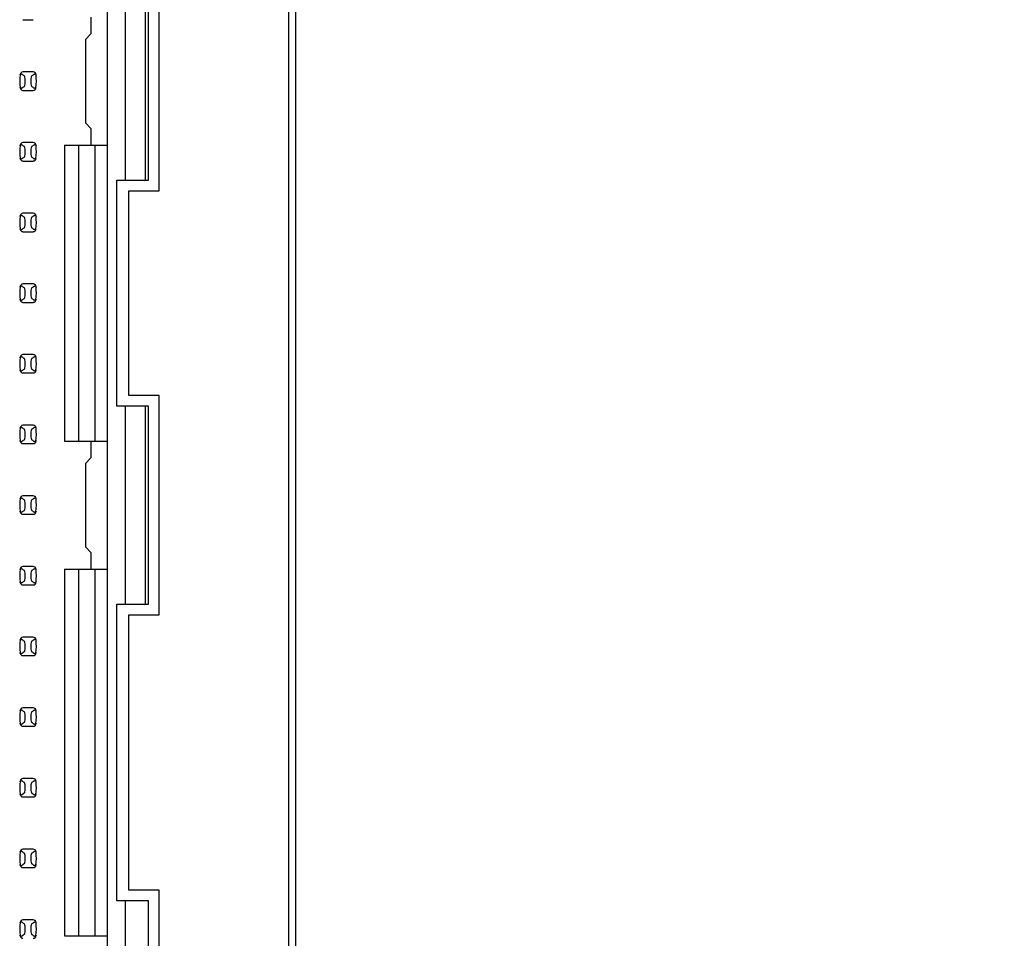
# Model space of a CAD drawing. Header units: inches. Extents: x 0 to 34, y 0 to 22.
# Tile 12 of 36: x 7.7 to 10.5, y 11.4 to 14. Entities that reach past the tile are written whole.
import ezdxf

# ---------------------------------------------------------------- set-up
doc = ezdxf.new("R2010")
doc.units = ezdxf.units.IN
doc.header["$LTSCALE"] = 1.87
doc.header["$MEASUREMENT"] = 0
doc.layers.get('0').update_dxf_attribs({"linetype": 'CONTINUOUS'})
doc.layers.add('DIMENSIONS', color=7, linetype='CONTINUOUS')
doc.styles.get("Standard").update_dxf_attribs({"font": 'txt', "width": 0.8})
doc.dimstyles.new('DIMSTYLE_1', dxfattribs={"dimtxt": 0.125, "dimasz": 0.18, "dimexe": 0.125, "dimexo": 0.0625, "dimgap": 0.03125, "dimtad": 0, "dimtih": 1, "dimtoh": 1, "dimlfac": 0.5, "dimzin": 4, "dimdsep": 46, "dimtxsty": 'STANDARD', "dimblk": '_FILLED', "dimblk1": '_FILLED', "dimblk2": '_FILLED', "dimcen": 0.09, "dimadec": 0, "dimazin": 0, "dimtp": 0.001, "dimtm": 0.001, "dimtfac": 1, "dimtofl": 0, "dimtmove": 0, "dimatfit": 3, "dimldrblk": '_FILLED', "dimfxl": 1, "dimtolj": 1, "dimtzin": 4, "dimarcsym": 0})

# ---------------------------------------------------------------- blocks, each defined once
blk = doc.blocks.new('*D8')
at = {"layer": 'DIMENSIONS', "color": 2, "linetype": 'CONTINUOUS'}
blk.add_line((8.2739, 16.7299), (9.1907, 16.7299), dxfattribs=at)
at = {"layer": 'DIMENSIONS', "color": 2, "linetype": 'CONTINUOUS', "insert": (9.2532, 16.7924), "char_height": 0.125, "width": 1.225, "attachment_point": 1, "line_spacing_factor": 0.9}
blk.add_mtext('4.82{\\Ftxt.shx;\\W1.000000;\\H0.125000; }[122.4]', dxfattribs=at)
blk = doc.blocks.new('_FILLED')
at = {"color": 0, "linetype": 'BYBLOCK'}
blk.add_solid([(0, 0), (-1, 0.174), (-1, -0.174)], dxfattribs=at)
blk = doc.blocks.new('*D9')
at = {"layer": 'DIMENSIONS', "color": 2, "linetype": 'CONTINUOUS'}
blk.add_line((8.3799, 15.4219), (9.2054, 15.4219), dxfattribs=at)
at = {"layer": 'DIMENSIONS', "color": 2, "linetype": 'CONTINUOUS', "insert": (9.2679, 15.4844), "char_height": 0.125, "width": 1.225, "attachment_point": 1, "line_spacing_factor": 0.9}
blk.add_mtext('4.17{\\Ftxt.shx;\\W1.000000;\\H0.125000; }[105.8]', dxfattribs=at)
blk = doc.blocks.new('*D10')
at = {"layer": 'DIMENSIONS', "color": 2, "linetype": 'CONTINUOUS'}
blk.add_line((8.3799, 14.4399), (9.2054, 14.4399), dxfattribs=at)
at = {"layer": 'DIMENSIONS', "color": 2, "linetype": 'CONTINUOUS', "insert": (9.2679, 14.5024), "char_height": 0.125, "width": 1.125, "attachment_point": 1, "line_spacing_factor": 0.9}
blk.add_mtext('3.68{\\Ftxt.shx;\\W1.000000;\\H0.125000; }[93.3]', dxfattribs=at)

msp = doc.modelspace()

# ---------------------------------------------------------------- linework, layer by layer
at = {"color": 7, "linetype": 'CONTINUOUS'}
for p, q in [((8.4874, 16.9739), (8.4874, 6.8459)), ((8.4674, 16.9139), (8.4674, 6.9059)), ((7.9557, 8.465), (7.9557, 15.3548)), ((8.1014, 13.4999), (8.1014, 14.1199)), ((8.0059, 13.5299), (8.0059, 14.0899)), ((8.0619, 14.0899), (8.0619, 13.5299)), ((8.0714, 13.5299), (8.0714, 14.0899)), ((7.9084, 13.991), (7.9084, 13.9437)), ((7.7158, 13.9839), (7.7451, 13.9839)), ((7.9084, 13.9437), (7.8927, 13.928)), ((7.8927, 13.928), (7.8927, 13.6918)), ((7.7138, 13.8293), (7.7151, 13.8284)), ((7.7451, 13.8359), (7.7158, 13.8359)), ((7.7527, 13.8289), (7.7531, 13.8273)), ((7.7082, 13.7908), (7.7078, 13.7924)), ((7.7226, 13.8056), (7.7226, 13.8141)), ((7.7383, 13.8141), (7.7383, 13.8056)), ((7.7471, 13.7904), (7.7458, 13.7913)), ((7.7158, 13.7839), (7.7451, 13.7839)), ((7.8927, 13.6918), (7.9084, 13.676)), ((7.9084, 13.676), (7.9084, 13.6288)), ((7.7138, 13.6293), (7.7151, 13.6284)), ((7.7451, 13.6359), (7.7158, 13.6359)), ((7.7527, 13.6289), (7.7531, 13.6273)), ((7.8336, 13.6288), (7.8336, 12.791)), ((7.8336, 13.6288), (7.9557, 13.6288)), ((7.873, 13.6288), (7.873, 12.791)), ((7.9202, 12.791), (7.9202, 13.6288)), ((7.7226, 13.6056), (7.7226, 13.6141)), ((7.7383, 13.6141), (7.7383, 13.6056)), ((7.7082, 13.5908), (7.7078, 13.5924)), ((7.7158, 13.5839), (7.7451, 13.5839)), ((7.7471, 13.5904), (7.7458, 13.5913)), ((7.9814, 12.8899), (7.9814, 13.5299)), ((7.9814, 13.5299), (8.0714, 13.5299)), ((8.0154, 12.9199), (8.0154, 13.4999)), ((8.0154, 13.4999), (8.1014, 13.4999)), ((7.7138, 13.4293), (7.7151, 13.4284)), ((7.7451, 13.4359), (7.7158, 13.4359)), ((7.7527, 13.4289), (7.7531, 13.4273)), ((7.7226, 13.4056), (7.7226, 13.4141)), ((7.7383, 13.4141), (7.7383, 13.4056)), ((7.7082, 13.3908), (7.7078, 13.3924)), ((7.7158, 13.3839), (7.7451, 13.3839)), ((7.7471, 13.3904), (7.7458, 13.3913)), ((7.7451, 13.2359), (7.7158, 13.2359)), ((7.7138, 13.2293), (7.7151, 13.2284)), ((7.7226, 13.2056), (7.7226, 13.2141)), ((7.7383, 13.2141), (7.7383, 13.2056)), ((7.7527, 13.2289), (7.7531, 13.2273)), ((7.7082, 13.1908), (7.7078, 13.1924)), ((7.7158, 13.1839), (7.7451, 13.1839)), ((7.7471, 13.1904), (7.7458, 13.1913)), ((7.7138, 13.0293), (7.7151, 13.0284)), ((7.7451, 13.0359), (7.7158, 13.0359)), ((7.7226, 13.0056), (7.7226, 13.0141)), ((7.7383, 13.0141), (7.7383, 13.0056)), ((7.7527, 13.0289), (7.7531, 13.0273)), ((7.7082, 12.9908), (7.7078, 12.9924)), ((7.7158, 12.9839), (7.7451, 12.9839)), ((7.7471, 12.9904), (7.7458, 12.9913)), ((8.1014, 12.9199), (8.0154, 12.9199)), ((8.1014, 12.2999), (8.1014, 12.9199)), ((8.0714, 12.8899), (7.9814, 12.8899)), ((8.0059, 12.3299), (8.0059, 12.8899)), ((8.0619, 12.8899), (8.0619, 12.3299)), ((8.0714, 12.3299), (8.0714, 12.8899)), ((7.7138, 12.8293), (7.7151, 12.8284)), ((7.7451, 12.8359), (7.7158, 12.8359)), ((7.7527, 12.8289), (7.7531, 12.8273)), ((7.7082, 12.7908), (7.7078, 12.7924)), ((7.7226, 12.8056), (7.7226, 12.8141)), ((7.7383, 12.8141), (7.7383, 12.8056)), ((7.7471, 12.7904), (7.7458, 12.7913)), ((7.8336, 12.791), (7.9557, 12.791)), ((7.9084, 12.791), (7.9084, 12.7437)), ((7.7158, 12.7839), (7.7451, 12.7839)), ((7.9084, 12.7437), (7.8927, 12.728)), ((7.8927, 12.728), (7.8927, 12.4918)), ((7.7138, 12.6293), (7.7151, 12.6284)), ((7.7451, 12.6359), (7.7158, 12.6359)), ((7.7527, 12.6289), (7.7531, 12.6273)), ((7.7226, 12.6056), (7.7226, 12.6141)), ((7.7383, 12.6141), (7.7383, 12.6056)), ((7.7082, 12.5908), (7.7078, 12.5924)), ((7.7158, 12.5839), (7.7451, 12.5839)), ((7.7471, 12.5904), (7.7458, 12.5913)), ((7.8927, 12.4918), (7.9084, 12.476)), ((7.9084, 12.476), (7.9084, 12.4288)), ((7.7138, 12.4293), (7.7151, 12.4284)), ((7.7451, 12.4359), (7.7158, 12.4359)), ((7.7527, 12.4289), (7.7531, 12.4273)), ((7.8336, 12.4288), (7.8336, 11.391)), ((7.8336, 12.4288), (7.9557, 12.4288)), ((7.873, 12.4288), (7.873, 11.391)), ((7.9202, 11.391), (7.9202, 12.4288)), ((7.7226, 12.4056), (7.7226, 12.4141)), ((7.7383, 12.4141), (7.7383, 12.4056)), ((7.7082, 12.3908), (7.7078, 12.3924)), ((7.7158, 12.3839), (7.7451, 12.3839)), ((7.7471, 12.3904), (7.7458, 12.3913)), ((7.9814, 11.4899), (7.9814, 12.3299)), ((7.9814, 12.3299), (8.0714, 12.3299)), ((8.0154, 11.5199), (8.0154, 12.2999)), ((8.0154, 12.2999), (8.1014, 12.2999)), ((7.7451, 12.2359), (7.7158, 12.2359)), ((7.7138, 12.2293), (7.7151, 12.2284)), ((7.7226, 12.2056), (7.7226, 12.2141)), ((7.7383, 12.2141), (7.7383, 12.2056)), ((7.7527, 12.2289), (7.7531, 12.2273)), ((7.7082, 12.1908), (7.7078, 12.1924)), ((7.7158, 12.1839), (7.7451, 12.1839)), ((7.7471, 12.1904), (7.7458, 12.1913)), ((7.7451, 12.0359), (7.7158, 12.0359)), ((7.7138, 12.0293), (7.7151, 12.0284)), ((7.7226, 12.0056), (7.7226, 12.0141)), ((7.7383, 12.0141), (7.7383, 12.0056)), ((7.7527, 12.0289), (7.7531, 12.0273)), ((7.7082, 11.9908), (7.7078, 11.9924)), ((7.7158, 11.9839), (7.7451, 11.9839)), ((7.7471, 11.9904), (7.7458, 11.9913)), ((7.7138, 11.8293), (7.7151, 11.8284)), ((7.7451, 11.8359), (7.7158, 11.8359)), ((7.7226, 11.8056), (7.7226, 11.8141)), ((7.7383, 11.8141), (7.7383, 11.8056)), ((7.7527, 11.8289), (7.7531, 11.8273)), ((7.7082, 11.7908), (7.7078, 11.7924)), ((7.7471, 11.7904), (7.7458, 11.7913)), ((7.7158, 11.7839), (7.7451, 11.7839)), ((7.7138, 11.6293), (7.7151, 11.6284)), ((7.7451, 11.6359), (7.7158, 11.6359)), ((7.7527, 11.6289), (7.7531, 11.6273)), ((7.7082, 11.5908), (7.7078, 11.5924)), ((7.7226, 11.6056), (7.7226, 11.6141)), ((7.7383, 11.6141), (7.7383, 11.6056)), ((7.7471, 11.5904), (7.7458, 11.5913)), ((7.7158, 11.5839), (7.7451, 11.5839)), ((8.1014, 11.5199), (8.0154, 11.5199)), ((8.1014, 10.8999), (8.1014, 11.5199)), ((8.0714, 11.4899), (7.9814, 11.4899)), ((8.0059, 10.9299), (8.0059, 11.4899)), ((8.0714, 10.9299), (8.0714, 11.4899)), ((7.7138, 11.4293), (7.7151, 11.4284)), ((7.7451, 11.4359), (7.7158, 11.4359)), ((7.7527, 11.4289), (7.7531, 11.4273)), ((7.7226, 11.4056), (7.7226, 11.4141)), ((7.7383, 11.4141), (7.7383, 11.4056)), ((7.7082, 11.3908), (7.7078, 11.3924)), ((7.7471, 11.3904), (7.7458, 11.3913)), ((7.8336, 11.391), (7.9557, 11.391))]:
    msp.add_line(p, q, dxfattribs=at)
for centre, radius, start, end in [((7.8643, 13.8099), 0.1575, 173.6288, 186.5479), ((7.7158, 13.828), 0.00787, 90, 173.0471), ((7.7451, 13.828), 0.00787, 6.9529, 90), ((7.5966, 13.8099), 0.1575, 353.0989, 6.5479), ((7.7158, 13.7918), 0.00787, 186.9529, 270), ((7.7451, 13.7918), 0.00787, 270, 353.0471), ((7.8643, 13.6099), 0.1575, 173.6288, 186.5479), ((7.7158, 13.628), 0.00787, 90, 173.0471), ((7.7451, 13.628), 0.00787, 6.9529, 90), ((7.5966, 13.6099), 0.1575, 353.0989, 6.5479), ((7.7158, 13.5918), 0.00787, 186.9529, 270), ((7.7451, 13.5918), 0.00787, 270, 353.0471), ((7.7158, 13.428), 0.00787, 90, 173.0471), ((7.7451, 13.428), 0.00787, 6.9529, 90), ((7.8643, 13.4099), 0.1575, 173.6288, 186.5479), ((7.5966, 13.4099), 0.1575, 353.0989, 6.5479), ((7.7158, 13.3918), 0.00787, 186.9529, 270), ((7.7451, 13.3918), 0.00787, 270, 353.0471), ((7.7158, 13.228), 0.00787, 90, 173.0471), ((7.7451, 13.228), 0.00787, 6.9529, 90), ((7.8643, 13.2099), 0.1575, 173.6288, 186.5479), ((7.5966, 13.2099), 0.1575, 353.0989, 6.5479), ((7.7158, 13.1918), 0.00787, 186.9529, 270), ((7.7451, 13.1918), 0.00787, 270, 353.0471), ((7.8643, 13.0099), 0.1575, 173.0989, 186.5479), ((7.7158, 13.028), 0.00787, 90, 173.0471), ((7.7451, 13.028), 0.00787, 6.9529, 90), ((7.5966, 13.0099), 0.1575, 353.0989, 6.5479), ((7.7158, 12.9918), 0.00787, 186.9529, 270), ((7.7451, 12.9918), 0.00787, 270, 353.0471), ((7.8643, 12.8099), 0.1575, 173.0989, 186.5479), ((7.7158, 12.828), 0.00787, 90, 173.0471), ((7.7451, 12.828), 0.00787, 6.9529, 90), ((7.5966, 12.8099), 0.1575, 353.0989, 6.5479), ((7.7158, 12.7918), 0.00787, 186.9529, 270), ((7.7451, 12.7918), 0.00787, 270, 353.0471), ((7.8643, 12.6099), 0.1575, 173.0989, 186.5479), ((7.7158, 12.628), 0.00787, 90, 173.0471), ((7.7451, 12.628), 0.00787, 6.9529, 90), ((7.5966, 12.6099), 0.1575, 353.0989, 6.5479), ((7.7158, 12.5918), 0.00787, 186.9529, 270), ((7.7451, 12.5918), 0.00787, 270, 353.0471), ((7.8643, 12.4099), 0.1575, 173.0989, 186.5479), ((7.7158, 12.428), 0.00787, 90, 173.0471), ((7.7451, 12.428), 0.00787, 6.9529, 90), ((7.5966, 12.4099), 0.1575, 353.6288, 6.5479), ((7.7158, 12.3918), 0.00787, 186.9529, 270), ((7.7451, 12.3918), 0.00787, 270, 353.0471), ((7.7158, 12.228), 0.00787, 90, 173.0471), ((7.7451, 12.228), 0.00787, 6.9529, 90), ((7.8643, 12.2099), 0.1575, 173.0989, 186.5479), ((7.5966, 12.2099), 0.1575, 353.0989, 6.5479), ((7.7158, 12.1918), 0.00787, 186.9529, 270), ((7.7451, 12.1918), 0.00787, 270, 353.0471), ((7.7158, 12.028), 0.00787, 90, 173.0471), ((7.7451, 12.028), 0.00787, 6.9529, 90), ((7.8643, 12.0099), 0.1575, 173.6288, 186.5479), ((7.5966, 12.0099), 0.1575, 353.0989, 6.5479), ((7.7158, 11.9918), 0.00787, 186.9529, 270), ((7.7451, 11.9918), 0.00787, 270, 353.0471), ((7.8643, 11.8099), 0.1575, 173.0989, 186.5479), ((7.7158, 11.828), 0.00787, 90, 173.0471), ((7.7451, 11.828), 0.00787, 6.9529, 90), ((7.5966, 11.8099), 0.1575, 353.0989, 6.5479), ((7.7158, 11.7918), 0.00787, 186.9529, 270), ((7.7451, 11.7918), 0.00787, 270, 353.0471), ((7.8643, 11.6099), 0.1575, 173.0989, 186.5479), ((7.7158, 11.628), 0.00787, 90, 173.0471), ((7.7451, 11.628), 0.00787, 6.9529, 90), ((7.5966, 11.6099), 0.1575, 353.0989, 6.5479), ((7.7158, 11.5918), 0.00787, 186.9529, 270), ((7.7451, 11.5918), 0.00787, 270, 353.0471), ((7.8643, 11.4099), 0.1575, 173.0989, 186.5479), ((7.7158, 11.428), 0.00787, 90, 173.0471), ((7.7451, 11.428), 0.00787, 6.9529, 90), ((7.5966, 11.4099), 0.1575, 353.0989, 6.5479), ((7.7158, 11.3918), 0.00787, 186.9529, 270), ((7.7451, 11.3918), 0.00787, 270, 353.0471)]:
    msp.add_arc(centre, radius, start, end, dxfattribs=at)
for centre, start_param, end_param in [((8.0866, 13.8634), -2.804032, -2.774684), ((7.3743, 13.8634), -0.366909, -0.33756), ((8.0866, 13.7564), 2.774684, 2.804032), ((7.3743, 13.7564), 0.33756, 0.366909), ((8.0866, 13.6634), -2.804032, -2.774684), ((7.3743, 13.6634), -0.366909, -0.33756), ((8.0866, 13.5564), 2.774684, 2.804032), ((7.3743, 13.5564), 0.33756, 0.366909), ((8.0866, 13.4634), -2.804032, -2.774684), ((7.3743, 13.4634), -0.366909, -0.33756), ((8.0866, 13.3564), 2.774684, 2.804032), ((7.3743, 13.3564), 0.33756, 0.366909), ((8.0866, 13.2634), -2.804032, -2.774684), ((7.3743, 13.2634), -0.366909, -0.33756), ((8.0866, 13.1564), 2.774684, 2.804032), ((7.3743, 13.1564), 0.33756, 0.366909), ((8.0866, 13.0634), -2.804032, -2.774684), ((7.3743, 13.0634), -0.366909, -0.33756), ((8.0866, 12.9564), 2.774684, 2.804032), ((7.3743, 12.9564), 0.33756, 0.366909), ((8.0866, 12.8634), -2.804032, -2.774684), ((7.3743, 12.8634), -0.366909, -0.33756), ((8.0866, 12.7564), 2.774684, 2.804032), ((7.3743, 12.7564), 0.33756, 0.366909), ((8.0866, 12.6634), -2.804032, -2.774684), ((7.3743, 12.6634), -0.366909, -0.33756), ((8.0866, 12.5564), 2.774684, 2.804032), ((7.3743, 12.5564), 0.33756, 0.366909), ((8.0866, 12.4634), -2.804032, -2.774684), ((7.3743, 12.4634), -0.366909, -0.33756), ((8.0866, 12.3564), 2.774684, 2.804032), ((7.3743, 12.3564), 0.33756, 0.366909), ((8.0866, 12.2634), -2.804032, -2.774684), ((7.3743, 12.2634), -0.366909, -0.33756), ((8.0866, 12.1564), 2.774684, 2.804032), ((7.3743, 12.1564), 0.33756, 0.366909), ((8.0866, 12.0634), -2.804032, -2.774684), ((7.3743, 12.0634), -0.366909, -0.33756), ((8.0866, 11.9564), 2.774684, 2.804032), ((7.3743, 11.9564), 0.33756, 0.366909), ((8.0866, 11.8634), -2.804032, -2.774684), ((7.3743, 11.8634), -0.366909, -0.33756), ((8.0866, 11.7564), 2.774684, 2.804032), ((7.3743, 11.7564), 0.33756, 0.366909), ((8.0866, 11.6634), -2.804032, -2.774684), ((7.3743, 11.6634), -0.366909, -0.33756), ((8.0866, 11.5564), 2.774684, 2.804032), ((7.3743, 11.5564), 0.33756, 0.366909), ((8.0866, 11.4634), -2.804032, -2.774684), ((7.3743, 11.4634), -0.366909, -0.33756), ((8.0866, 11.3564), 2.774684, 2.804032), ((7.3743, 11.3564), 0.33756, 0.366909)]:
    msp.add_ellipse(centre, major_axis=(0.3937, 0), ratio=0.267949, start_param=start_param, end_param=end_param, dxfattribs=at)
for points, knots in [([(7.7078, 13.8273), (7.7079, 13.8283), (7.7085, 13.83), (7.7106, 13.8305), (7.7123, 13.8301), (7.7133, 13.8296), (7.7138, 13.8293)], [0, 0, 0, 0, 0.362079, 0.563606, 0.76903, 1, 1, 1, 1]), ([(7.7226, 13.8141), (7.7226, 13.8166), (7.7222, 13.82), (7.7207, 13.8238), (7.7196, 13.8252), (7.7191, 13.8255)], [0, 0, 0, 0, 0.604658, 0.834309, 1, 1, 1, 1]), ([(7.7418, 13.8255), (7.7413, 13.8252), (7.7403, 13.8238), (7.7387, 13.82), (7.7383, 13.8166), (7.7383, 13.8141)], [0, 0, 0, 0, 0.165672, 0.395352, 1, 1, 1, 1]), ([(7.7458, 13.8284), (7.7464, 13.8289), (7.7475, 13.8296), (7.7493, 13.8304), (7.7513, 13.8305), (7.7524, 13.8295), (7.7527, 13.8289)], [0, 0, 0, 0, 0.275923, 0.516898, 0.733601, 1, 1, 1, 1]), ([(7.7151, 13.7913), (7.7145, 13.7909), (7.7134, 13.7901), (7.7116, 13.7894), (7.7096, 13.7892), (7.7085, 13.7902), (7.7082, 13.7908)], [0, 0, 0, 0, 0.275924, 0.516898, 0.733602, 1, 1, 1, 1]), ([(7.7191, 13.7942), (7.7196, 13.7946), (7.7207, 13.7959), (7.7222, 13.7997), (7.7226, 13.8031), (7.7226, 13.8056)], [0, 0, 0, 0, 0.165672, 0.395352, 1, 1, 1, 1]), ([(7.7383, 13.8056), (7.7383, 13.8031), (7.7387, 13.7997), (7.7403, 13.7959), (7.7413, 13.7946), (7.7418, 13.7942)], [0, 0, 0, 0, 0.604658, 0.834309, 1, 1, 1, 1]), ([(7.7531, 13.7924), (7.753, 13.7914), (7.7524, 13.7897), (7.7503, 13.7892), (7.7486, 13.7896), (7.7476, 13.7901), (7.7471, 13.7904)], [0, 0, 0, 0, 0.36207, 0.563496, 0.768917, 1, 1, 1, 1]), ([(7.7078, 13.6273), (7.7079, 13.6283), (7.7085, 13.63), (7.7106, 13.6305), (7.7123, 13.6301), (7.7133, 13.6296), (7.7138, 13.6293)], [0, 0, 0, 0, 0.362079, 0.563606, 0.76903, 1, 1, 1, 1]), ([(7.7226, 13.6141), (7.7226, 13.6166), (7.7222, 13.62), (7.7207, 13.6238), (7.7196, 13.6252), (7.7191, 13.6255)], [0, 0, 0, 0, 0.604658, 0.834309, 1, 1, 1, 1]), ([(7.7418, 13.6255), (7.7413, 13.6252), (7.7403, 13.6238), (7.7387, 13.62), (7.7383, 13.6166), (7.7383, 13.6141)], [0, 0, 0, 0, 0.165672, 0.395352, 1, 1, 1, 1]), ([(7.7458, 13.6284), (7.7464, 13.6289), (7.7475, 13.6296), (7.7493, 13.6304), (7.7513, 13.6305), (7.7524, 13.6295), (7.7527, 13.6289)], [0, 0, 0, 0, 0.275923, 0.516898, 0.733601, 1, 1, 1, 1]), ([(7.7191, 13.5942), (7.7196, 13.5946), (7.7207, 13.5959), (7.7222, 13.5997), (7.7226, 13.6031), (7.7226, 13.6056)], [0, 0, 0, 0, 0.165672, 0.395352, 1, 1, 1, 1]), ([(7.7383, 13.6056), (7.7383, 13.6031), (7.7387, 13.5997), (7.7403, 13.5959), (7.7413, 13.5946), (7.7418, 13.5942)], [0, 0, 0, 0, 0.604658, 0.834309, 1, 1, 1, 1]), ([(7.7151, 13.5913), (7.7145, 13.5909), (7.7134, 13.5901), (7.7116, 13.5894), (7.7096, 13.5892), (7.7085, 13.5902), (7.7082, 13.5908)], [0, 0, 0, 0, 0.275924, 0.516898, 0.733602, 1, 1, 1, 1]), ([(7.7531, 13.5924), (7.753, 13.5914), (7.7524, 13.5897), (7.7503, 13.5892), (7.7486, 13.5896), (7.7476, 13.5901), (7.7471, 13.5904)], [0, 0, 0, 0, 0.36207, 0.563496, 0.768917, 1, 1, 1, 1]), ([(7.7078, 13.4273), (7.7079, 13.4283), (7.7085, 13.43), (7.7106, 13.4305), (7.7123, 13.4301), (7.7133, 13.4296), (7.7138, 13.4293)], [0, 0, 0, 0, 0.362079, 0.563606, 0.76903, 1, 1, 1, 1]), ([(7.7458, 13.4284), (7.7464, 13.4289), (7.7475, 13.4296), (7.7493, 13.4304), (7.7513, 13.4305), (7.7524, 13.4295), (7.7527, 13.4289)], [0, 0, 0, 0, 0.275923, 0.516898, 0.733601, 1, 1, 1, 1]), ([(7.7226, 13.4141), (7.7226, 13.4166), (7.7222, 13.42), (7.7207, 13.4238), (7.7196, 13.4252), (7.7191, 13.4255)], [0, 0, 0, 0, 0.604658, 0.834309, 1, 1, 1, 1]), ([(7.7191, 13.3942), (7.7196, 13.3946), (7.7207, 13.3959), (7.7222, 13.3997), (7.7226, 13.4031), (7.7226, 13.4056)], [0, 0, 0, 0, 0.165672, 0.395352, 1, 1, 1, 1]), ([(7.7418, 13.4255), (7.7413, 13.4252), (7.7403, 13.4238), (7.7387, 13.42), (7.7383, 13.4166), (7.7383, 13.4141)], [0, 0, 0, 0, 0.165672, 0.395352, 1, 1, 1, 1]), ([(7.7383, 13.4056), (7.7383, 13.4031), (7.7387, 13.3997), (7.7403, 13.3959), (7.7413, 13.3946), (7.7418, 13.3942)], [0, 0, 0, 0, 0.604658, 0.834309, 1, 1, 1, 1]), ([(7.7151, 13.3913), (7.7145, 13.3909), (7.7134, 13.3901), (7.7116, 13.3894), (7.7096, 13.3892), (7.7085, 13.3902), (7.7082, 13.3908)], [0, 0, 0, 0, 0.275924, 0.516898, 0.733602, 1, 1, 1, 1]), ([(7.7531, 13.3924), (7.753, 13.3914), (7.7524, 13.3897), (7.7503, 13.3892), (7.7486, 13.3896), (7.7476, 13.3901), (7.7471, 13.3904)], [0, 0, 0, 0, 0.36207, 0.563496, 0.768917, 1, 1, 1, 1]), ([(7.7078, 13.2273), (7.7079, 13.2283), (7.7085, 13.23), (7.7106, 13.2305), (7.7123, 13.2301), (7.7133, 13.2296), (7.7138, 13.2293)], [0, 0, 0, 0, 0.362079, 0.563606, 0.76903, 1, 1, 1, 1]), ([(7.7226, 13.2141), (7.7226, 13.2166), (7.7222, 13.22), (7.7207, 13.2238), (7.7196, 13.2252), (7.7191, 13.2255)], [0, 0, 0, 0, 0.604658, 0.834309, 1, 1, 1, 1]), ([(7.7418, 13.2255), (7.7413, 13.2252), (7.7403, 13.2238), (7.7387, 13.22), (7.7383, 13.2166), (7.7383, 13.2141)], [0, 0, 0, 0, 0.165672, 0.395352, 1, 1, 1, 1]), ([(7.7458, 13.2284), (7.7464, 13.2289), (7.7475, 13.2296), (7.7493, 13.2304), (7.7513, 13.2305), (7.7524, 13.2295), (7.7527, 13.2289)], [0, 0, 0, 0, 0.275923, 0.516898, 0.733601, 1, 1, 1, 1]), ([(7.7151, 13.1913), (7.7145, 13.1909), (7.7134, 13.1901), (7.7116, 13.1894), (7.7096, 13.1892), (7.7085, 13.1902), (7.7082, 13.1908)], [0, 0, 0, 0, 0.275924, 0.516898, 0.733602, 1, 1, 1, 1]), ([(7.7191, 13.1942), (7.7196, 13.1946), (7.7207, 13.1959), (7.7222, 13.1997), (7.7226, 13.2031), (7.7226, 13.2056)], [0, 0, 0, 0, 0.165672, 0.395352, 1, 1, 1, 1]), ([(7.7383, 13.2056), (7.7383, 13.2031), (7.7387, 13.1997), (7.7403, 13.1959), (7.7413, 13.1946), (7.7418, 13.1942)], [0, 0, 0, 0, 0.604658, 0.834309, 1, 1, 1, 1]), ([(7.7531, 13.1924), (7.753, 13.1914), (7.7524, 13.1897), (7.7503, 13.1892), (7.7486, 13.1896), (7.7476, 13.1901), (7.7471, 13.1904)], [0, 0, 0, 0, 0.36207, 0.563496, 0.768917, 1, 1, 1, 1]), ([(7.7078, 13.0273), (7.7079, 13.0283), (7.7085, 13.03), (7.7106, 13.0305), (7.7123, 13.0301), (7.7133, 13.0296), (7.7138, 13.0293)], [0, 0, 0, 0, 0.362079, 0.563606, 0.76903, 1, 1, 1, 1]), ([(7.7226, 13.0141), (7.7226, 13.0166), (7.7222, 13.02), (7.7207, 13.0238), (7.7196, 13.0252), (7.7191, 13.0255)], [0, 0, 0, 0, 0.604658, 0.834309, 1, 1, 1, 1]), ([(7.7418, 13.0255), (7.7413, 13.0252), (7.7403, 13.0238), (7.7387, 13.02), (7.7383, 13.0166), (7.7383, 13.0141)], [0, 0, 0, 0, 0.165672, 0.395352, 1, 1, 1, 1]), ([(7.7458, 13.0284), (7.7464, 13.0289), (7.7475, 13.0296), (7.7493, 13.0304), (7.7513, 13.0305), (7.7524, 13.0295), (7.7527, 13.0289)], [0, 0, 0, 0, 0.275923, 0.516898, 0.733601, 1, 1, 1, 1]), ([(7.7151, 12.9913), (7.7145, 12.9909), (7.7134, 12.9901), (7.7116, 12.9894), (7.7096, 12.9892), (7.7085, 12.9902), (7.7082, 12.9908)], [0, 0, 0, 0, 0.275924, 0.516898, 0.733602, 1, 1, 1, 1]), ([(7.7191, 12.9942), (7.7196, 12.9946), (7.7207, 12.9959), (7.7222, 12.9997), (7.7226, 13.0031), (7.7226, 13.0056)], [0, 0, 0, 0, 0.165672, 0.395352, 1, 1, 1, 1]), ([(7.7383, 13.0056), (7.7383, 13.0031), (7.7387, 12.9997), (7.7403, 12.9959), (7.7413, 12.9946), (7.7418, 12.9942)], [0, 0, 0, 0, 0.604658, 0.834309, 1, 1, 1, 1]), ([(7.7531, 12.9924), (7.753, 12.9914), (7.7524, 12.9897), (7.7503, 12.9892), (7.7486, 12.9896), (7.7476, 12.9901), (7.7471, 12.9904)], [0, 0, 0, 0, 0.36207, 0.563496, 0.768917, 1, 1, 1, 1]), ([(7.7078, 12.8273), (7.7079, 12.8283), (7.7085, 12.83), (7.7106, 12.8305), (7.7123, 12.8301), (7.7133, 12.8296), (7.7138, 12.8293)], [0, 0, 0, 0, 0.362079, 0.563606, 0.76903, 1, 1, 1, 1]), ([(7.7226, 12.8141), (7.7226, 12.8166), (7.7222, 12.82), (7.7207, 12.8238), (7.7196, 12.8252), (7.7191, 12.8255)], [0, 0, 0, 0, 0.604658, 0.834309, 1, 1, 1, 1]), ([(7.7418, 12.8255), (7.7413, 12.8252), (7.7403, 12.8238), (7.7387, 12.82), (7.7383, 12.8166), (7.7383, 12.8141)], [0, 0, 0, 0, 0.165672, 0.395352, 1, 1, 1, 1]), ([(7.7458, 12.8284), (7.7464, 12.8289), (7.7475, 12.8296), (7.7493, 12.8304), (7.7513, 12.8305), (7.7524, 12.8295), (7.7527, 12.8289)], [0, 0, 0, 0, 0.275923, 0.516898, 0.733601, 1, 1, 1, 1]), ([(7.7151, 12.7913), (7.7145, 12.7909), (7.7134, 12.7901), (7.7116, 12.7894), (7.7096, 12.7892), (7.7085, 12.7902), (7.7082, 12.7908)], [0, 0, 0, 0, 0.275924, 0.516898, 0.733602, 1, 1, 1, 1]), ([(7.7191, 12.7942), (7.7196, 12.7946), (7.7207, 12.7959), (7.7222, 12.7997), (7.7226, 12.8031), (7.7226, 12.8056)], [0, 0, 0, 0, 0.165672, 0.395352, 1, 1, 1, 1]), ([(7.7383, 12.8056), (7.7383, 12.8031), (7.7387, 12.7997), (7.7403, 12.7959), (7.7413, 12.7946), (7.7418, 12.7942)], [0, 0, 0, 0, 0.604658, 0.834309, 1, 1, 1, 1]), ([(7.7531, 12.7924), (7.753, 12.7914), (7.7524, 12.7897), (7.7503, 12.7892), (7.7486, 12.7896), (7.7476, 12.7901), (7.7471, 12.7904)], [0, 0, 0, 0, 0.36207, 0.563496, 0.768917, 1, 1, 1, 1]), ([(7.7078, 12.6273), (7.7079, 12.6283), (7.7085, 12.63), (7.7106, 12.6305), (7.7123, 12.6301), (7.7133, 12.6296), (7.7138, 12.6293)], [0, 0, 0, 0, 0.362079, 0.563606, 0.76903, 1, 1, 1, 1]), ([(7.7226, 12.6141), (7.7226, 12.6166), (7.7222, 12.62), (7.7207, 12.6238), (7.7196, 12.6252), (7.7191, 12.6255)], [0, 0, 0, 0, 0.604658, 0.834309, 1, 1, 1, 1]), ([(7.7418, 12.6255), (7.7413, 12.6252), (7.7403, 12.6238), (7.7387, 12.62), (7.7383, 12.6166), (7.7383, 12.6141)], [0, 0, 0, 0, 0.165672, 0.395352, 1, 1, 1, 1]), ([(7.7458, 12.6284), (7.7464, 12.6289), (7.7475, 12.6296), (7.7493, 12.6304), (7.7513, 12.6305), (7.7524, 12.6295), (7.7527, 12.6289)], [0, 0, 0, 0, 0.275923, 0.516898, 0.733601, 1, 1, 1, 1]), ([(7.7191, 12.5942), (7.7196, 12.5946), (7.7207, 12.5959), (7.7222, 12.5997), (7.7226, 12.6031), (7.7226, 12.6056)], [0, 0, 0, 0, 0.165672, 0.395352, 1, 1, 1, 1]), ([(7.7383, 12.6056), (7.7383, 12.6031), (7.7387, 12.5997), (7.7403, 12.5959), (7.7413, 12.5946), (7.7418, 12.5942)], [0, 0, 0, 0, 0.604658, 0.834309, 1, 1, 1, 1]), ([(7.7151, 12.5913), (7.7145, 12.5909), (7.7134, 12.5901), (7.7116, 12.5894), (7.7096, 12.5892), (7.7085, 12.5902), (7.7082, 12.5908)], [0, 0, 0, 0, 0.275924, 0.516898, 0.733602, 1, 1, 1, 1]), ([(7.7531, 12.5924), (7.753, 12.5914), (7.7524, 12.5897), (7.7503, 12.5892), (7.7486, 12.5896), (7.7476, 12.5901), (7.7471, 12.5904)], [0, 0, 0, 0, 0.36207, 0.563496, 0.768917, 1, 1, 1, 1]), ([(7.7078, 12.4273), (7.7079, 12.4283), (7.7085, 12.43), (7.7106, 12.4305), (7.7123, 12.4301), (7.7133, 12.4296), (7.7138, 12.4293)], [0, 0, 0, 0, 0.362079, 0.563606, 0.76903, 1, 1, 1, 1]), ([(7.7458, 12.4284), (7.7464, 12.4289), (7.7475, 12.4296), (7.7493, 12.4304), (7.7513, 12.4305), (7.7524, 12.4295), (7.7527, 12.4289)], [0, 0, 0, 0, 0.275923, 0.516898, 0.733601, 1, 1, 1, 1]), ([(7.7226, 12.4141), (7.7226, 12.4166), (7.7222, 12.42), (7.7207, 12.4238), (7.7196, 12.4252), (7.7191, 12.4255)], [0, 0, 0, 0, 0.604658, 0.834309, 1, 1, 1, 1]), ([(7.7191, 12.3942), (7.7196, 12.3946), (7.7207, 12.3959), (7.7222, 12.3997), (7.7226, 12.4031), (7.7226, 12.4056)], [0, 0, 0, 0, 0.165672, 0.395352, 1, 1, 1, 1]), ([(7.7418, 12.4255), (7.7413, 12.4252), (7.7403, 12.4238), (7.7387, 12.42), (7.7383, 12.4166), (7.7383, 12.4141)], [0, 0, 0, 0, 0.165672, 0.395352, 1, 1, 1, 1]), ([(7.7383, 12.4056), (7.7383, 12.4031), (7.7387, 12.3997), (7.7403, 12.3959), (7.7413, 12.3946), (7.7418, 12.3942)], [0, 0, 0, 0, 0.604658, 0.834309, 1, 1, 1, 1]), ([(7.7151, 12.3913), (7.7145, 12.3909), (7.7134, 12.3901), (7.7116, 12.3894), (7.7096, 12.3892), (7.7085, 12.3902), (7.7082, 12.3908)], [0, 0, 0, 0, 0.275924, 0.516898, 0.733602, 1, 1, 1, 1]), ([(7.7531, 12.3924), (7.753, 12.3914), (7.7524, 12.3897), (7.7503, 12.3892), (7.7486, 12.3896), (7.7476, 12.3901), (7.7471, 12.3904)], [0, 0, 0, 0, 0.36207, 0.563496, 0.768917, 1, 1, 1, 1]), ([(7.7078, 12.2273), (7.7079, 12.2283), (7.7085, 12.23), (7.7106, 12.2305), (7.7123, 12.2301), (7.7133, 12.2296), (7.7138, 12.2293)], [0, 0, 0, 0, 0.362079, 0.563606, 0.76903, 1, 1, 1, 1]), ([(7.7226, 12.2141), (7.7226, 12.2166), (7.7222, 12.22), (7.7207, 12.2238), (7.7196, 12.2252), (7.7191, 12.2255)], [0, 0, 0, 0, 0.604658, 0.834309, 1, 1, 1, 1]), ([(7.7191, 12.1942), (7.7196, 12.1946), (7.7207, 12.1959), (7.7222, 12.1997), (7.7226, 12.2031), (7.7226, 12.2056)], [0, 0, 0, 0, 0.165672, 0.395352, 1, 1, 1, 1]), ([(7.7418, 12.2255), (7.7413, 12.2252), (7.7403, 12.2238), (7.7387, 12.22), (7.7383, 12.2166), (7.7383, 12.2141)], [0, 0, 0, 0, 0.165672, 0.395352, 1, 1, 1, 1]), ([(7.7383, 12.2056), (7.7383, 12.2031), (7.7387, 12.1997), (7.7403, 12.1959), (7.7413, 12.1946), (7.7418, 12.1942)], [0, 0, 0, 0, 0.604658, 0.834309, 1, 1, 1, 1]), ([(7.7458, 12.2284), (7.7464, 12.2289), (7.7475, 12.2296), (7.7493, 12.2304), (7.7513, 12.2305), (7.7524, 12.2295), (7.7527, 12.2289)], [0, 0, 0, 0, 0.275923, 0.516898, 0.733601, 1, 1, 1, 1]), ([(7.7151, 12.1913), (7.7145, 12.1909), (7.7134, 12.1901), (7.7116, 12.1894), (7.7096, 12.1892), (7.7085, 12.1902), (7.7082, 12.1908)], [0, 0, 0, 0, 0.275924, 0.516898, 0.733602, 1, 1, 1, 1]), ([(7.7531, 12.1924), (7.753, 12.1914), (7.7524, 12.1897), (7.7503, 12.1892), (7.7486, 12.1896), (7.7476, 12.1901), (7.7471, 12.1904)], [0, 0, 0, 0, 0.36207, 0.563496, 0.768917, 1, 1, 1, 1]), ([(7.7078, 12.0273), (7.7079, 12.0283), (7.7085, 12.03), (7.7106, 12.0305), (7.7123, 12.0301), (7.7133, 12.0296), (7.7138, 12.0293)], [0, 0, 0, 0, 0.362079, 0.563606, 0.76903, 1, 1, 1, 1]), ([(7.7226, 12.0141), (7.7226, 12.0166), (7.7222, 12.02), (7.7207, 12.0238), (7.7196, 12.0252), (7.7191, 12.0255)], [0, 0, 0, 0, 0.604658, 0.834309, 1, 1, 1, 1]), ([(7.7418, 12.0255), (7.7413, 12.0252), (7.7403, 12.0238), (7.7387, 12.02), (7.7383, 12.0166), (7.7383, 12.0141)], [0, 0, 0, 0, 0.165672, 0.395352, 1, 1, 1, 1]), ([(7.7458, 12.0284), (7.7464, 12.0289), (7.7475, 12.0296), (7.7493, 12.0304), (7.7513, 12.0305), (7.7524, 12.0295), (7.7527, 12.0289)], [0, 0, 0, 0, 0.275923, 0.516898, 0.733601, 1, 1, 1, 1]), ([(7.7151, 11.9913), (7.7145, 11.9909), (7.7134, 11.9901), (7.7116, 11.9894), (7.7096, 11.9892), (7.7085, 11.9902), (7.7082, 11.9908)], [0, 0, 0, 0, 0.275924, 0.516898, 0.733602, 1, 1, 1, 1]), ([(7.7191, 11.9942), (7.7196, 11.9946), (7.7207, 11.9959), (7.7222, 11.9997), (7.7226, 12.0031), (7.7226, 12.0056)], [0, 0, 0, 0, 0.165672, 0.395352, 1, 1, 1, 1]), ([(7.7383, 12.0056), (7.7383, 12.0031), (7.7387, 11.9997), (7.7403, 11.9959), (7.7413, 11.9946), (7.7418, 11.9942)], [0, 0, 0, 0, 0.604658, 0.834309, 1, 1, 1, 1]), ([(7.7531, 11.9924), (7.753, 11.9914), (7.7524, 11.9897), (7.7503, 11.9892), (7.7486, 11.9896), (7.7476, 11.9901), (7.7471, 11.9904)], [0, 0, 0, 0, 0.36207, 0.563496, 0.768917, 1, 1, 1, 1]), ([(7.7078, 11.8273), (7.7079, 11.8283), (7.7085, 11.83), (7.7106, 11.8305), (7.7123, 11.8301), (7.7133, 11.8296), (7.7138, 11.8293)], [0, 0, 0, 0, 0.362079, 0.563606, 0.76903, 1, 1, 1, 1]), ([(7.7226, 11.8141), (7.7226, 11.8166), (7.7222, 11.82), (7.7207, 11.8238), (7.7196, 11.8252), (7.7191, 11.8255)], [0, 0, 0, 0, 0.604658, 0.834309, 1, 1, 1, 1]), ([(7.7418, 11.8255), (7.7413, 11.8252), (7.7403, 11.8238), (7.7387, 11.82), (7.7383, 11.8166), (7.7383, 11.8141)], [0, 0, 0, 0, 0.165672, 0.395352, 1, 1, 1, 1]), ([(7.7458, 11.8284), (7.7464, 11.8289), (7.7475, 11.8296), (7.7493, 11.8304), (7.7513, 11.8305), (7.7524, 11.8295), (7.7527, 11.8289)], [0, 0, 0, 0, 0.275923, 0.516898, 0.733601, 1, 1, 1, 1]), ([(7.7151, 11.7913), (7.7145, 11.7909), (7.7134, 11.7901), (7.7116, 11.7894), (7.7096, 11.7892), (7.7085, 11.7902), (7.7082, 11.7908)], [0, 0, 0, 0, 0.275924, 0.516898, 0.733602, 1, 1, 1, 1]), ([(7.7191, 11.7942), (7.7196, 11.7946), (7.7207, 11.7959), (7.7222, 11.7997), (7.7226, 11.8031), (7.7226, 11.8056)], [0, 0, 0, 0, 0.165672, 0.395352, 1, 1, 1, 1]), ([(7.7383, 11.8056), (7.7383, 11.8031), (7.7387, 11.7997), (7.7403, 11.7959), (7.7413, 11.7946), (7.7418, 11.7942)], [0, 0, 0, 0, 0.604658, 0.834309, 1, 1, 1, 1]), ([(7.7531, 11.7924), (7.753, 11.7914), (7.7524, 11.7897), (7.7503, 11.7892), (7.7486, 11.7896), (7.7476, 11.7901), (7.7471, 11.7904)], [0, 0, 0, 0, 0.36207, 0.563496, 0.768917, 1, 1, 1, 1]), ([(7.7078, 11.6273), (7.7079, 11.6283), (7.7085, 11.63), (7.7106, 11.6305), (7.7123, 11.6301), (7.7133, 11.6296), (7.7138, 11.6293)], [0, 0, 0, 0, 0.362079, 0.563606, 0.76903, 1, 1, 1, 1]), ([(7.7226, 11.6141), (7.7226, 11.6166), (7.7222, 11.62), (7.7207, 11.6238), (7.7196, 11.6252), (7.7191, 11.6255)], [0, 0, 0, 0, 0.604658, 0.834309, 1, 1, 1, 1]), ([(7.7418, 11.6255), (7.7413, 11.6252), (7.7403, 11.6238), (7.7387, 11.62), (7.7383, 11.6166), (7.7383, 11.6141)], [0, 0, 0, 0, 0.165672, 0.395352, 1, 1, 1, 1]), ([(7.7458, 11.6284), (7.7464, 11.6289), (7.7475, 11.6296), (7.7493, 11.6304), (7.7513, 11.6305), (7.7524, 11.6295), (7.7527, 11.6289)], [0, 0, 0, 0, 0.275923, 0.516898, 0.733601, 1, 1, 1, 1]), ([(7.7151, 11.5913), (7.7145, 11.5909), (7.7134, 11.5901), (7.7116, 11.5894), (7.7096, 11.5892), (7.7085, 11.5902), (7.7082, 11.5908)], [0, 0, 0, 0, 0.275924, 0.516898, 0.733602, 1, 1, 1, 1]), ([(7.7191, 11.5942), (7.7196, 11.5946), (7.7207, 11.5959), (7.7222, 11.5997), (7.7226, 11.6031), (7.7226, 11.6056)], [0, 0, 0, 0, 0.165672, 0.395352, 1, 1, 1, 1]), ([(7.7383, 11.6056), (7.7383, 11.6031), (7.7387, 11.5997), (7.7403, 11.5959), (7.7413, 11.5946), (7.7418, 11.5942)], [0, 0, 0, 0, 0.604658, 0.834309, 1, 1, 1, 1]), ([(7.7531, 11.5924), (7.753, 11.5914), (7.7524, 11.5897), (7.7503, 11.5892), (7.7486, 11.5896), (7.7476, 11.5901), (7.7471, 11.5904)], [0, 0, 0, 0, 0.36207, 0.563496, 0.768917, 1, 1, 1, 1]), ([(7.7078, 11.4273), (7.7079, 11.4283), (7.7085, 11.43), (7.7106, 11.4305), (7.7123, 11.4301), (7.7133, 11.4296), (7.7138, 11.4293)], [0, 0, 0, 0, 0.362079, 0.563606, 0.76903, 1, 1, 1, 1]), ([(7.7226, 11.4141), (7.7226, 11.4166), (7.7222, 11.42), (7.7207, 11.4238), (7.7196, 11.4252), (7.7191, 11.4255)], [0, 0, 0, 0, 0.604658, 0.834309, 1, 1, 1, 1]), ([(7.7418, 11.4255), (7.7413, 11.4252), (7.7403, 11.4238), (7.7387, 11.42), (7.7383, 11.4166), (7.7383, 11.4141)], [0, 0, 0, 0, 0.165672, 0.395352, 1, 1, 1, 1]), ([(7.7458, 11.4284), (7.7464, 11.4289), (7.7475, 11.4296), (7.7493, 11.4304), (7.7513, 11.4305), (7.7524, 11.4295), (7.7527, 11.4289)], [0, 0, 0, 0, 0.275923, 0.516898, 0.733601, 1, 1, 1, 1]), ([(7.7191, 11.3942), (7.7196, 11.3946), (7.7207, 11.3959), (7.7222, 11.3997), (7.7226, 11.4031), (7.7226, 11.4056)], [0, 0, 0, 0, 0.165672, 0.395352, 1, 1, 1, 1]), ([(7.7383, 11.4056), (7.7383, 11.4031), (7.7387, 11.3997), (7.7403, 11.3959), (7.7413, 11.3946), (7.7418, 11.3942)], [0, 0, 0, 0, 0.604658, 0.834309, 1, 1, 1, 1]), ([(7.7151, 11.3913), (7.7145, 11.3909), (7.7134, 11.3901), (7.7116, 11.3894), (7.7096, 11.3892), (7.7085, 11.3902), (7.7082, 11.3908)], [0, 0, 0, 0, 0.275924, 0.516898, 0.733602, 1, 1, 1, 1]), ([(7.7531, 11.3924), (7.753, 11.3914), (7.7524, 11.3897), (7.7503, 11.3892), (7.7486, 11.3896), (7.7476, 11.3901), (7.7471, 11.3904)], [0, 0, 0, 0, 0.36207, 0.563496, 0.768917, 1, 1, 1, 1])]:
    msp.add_open_spline(points, degree=3, knots=knots, dxfattribs=at)

# ---------------------------------------------------------------- dimensions: what is measured, and where the dimension line sits
at = {"layer": 'DIMENSIONS', "color": 2, "linetype": 'CONTINUOUS'}
for feature_location, offset, origin, picture, middle in [((8.2739, 16.7299), (0.9168, 0), (8.2114, 7.0899), '*D8', (9.8657, 16.7299)), ((8.3799, 15.4219), (0.8255, 0), (8.3174, 7.0899), '*D9', (9.8804, 15.4219)), ((8.3799320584, 14.4398704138), (0.8254543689, 0), (8.3174320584, 7.0898704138), '*D10', (9.8303864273, 14.4398704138))]:
    dim = msp.add_ordinate_dim(feature_location=feature_location, offset=offset, dtype=0, origin=origin, dimstyle='DIMSTYLE_1', dxfattribs=at)
    dim.commit()
    dim.dimension.update_dxf_attribs({"geometry": picture, "text_midpoint": middle})

doc.saveas('drawing.dxf')
